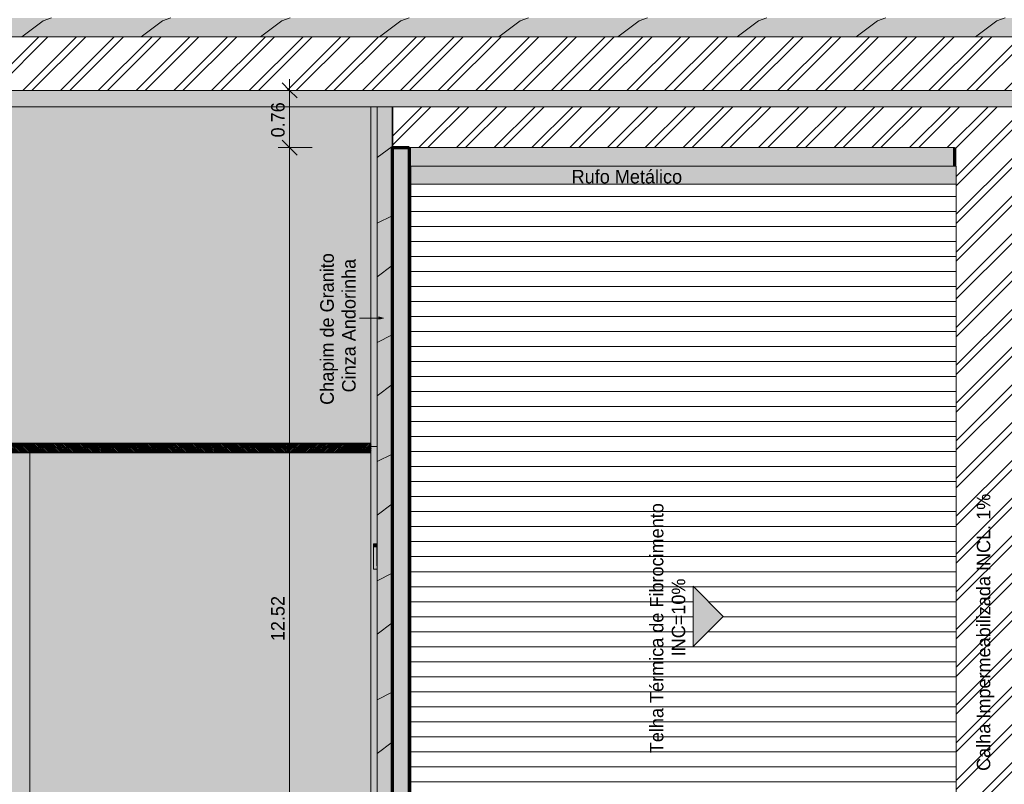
# Model space of a CAD drawing. Header units: millimetres. Extents: x -62808 to 71352, y -27667 to 33271.
# Tile 43 of 71: x -7614 to 5500, y -2233 to 7954. Entities that reach past the tile are written whole.
import ezdxf

# ---------------------------------------------------------------- set-up
doc = ezdxf.new("R2010")
doc.units = ezdxf.units.MM
for name, color, linetype, lineweight in [('A-ANNO-DIMS', 211, 'Continuous', 9), ('A-ANNO-DIMS-100', 211, 'Continuous', 9), ('A-AREA', 32, 'Continuous', 9), ('A-DETL', 90, 'Continuous', 9), ('A-DETL-GENF', 92, 'Continuous', 50), ('A-DETL-THIN', 151, 'Continuous', 9), ('A-FLOR', 192, 'Continuous', 18), ('A-FLOR-PATT', 8, 'Continuous', 18), ('A-ROOF', 132, 'Continuous', 9), ('A-ROOF-OTLN', 132, 'Continuous', 9), ('A-ROOF-PATT', 132, 'Continuous', 9), ('A-WALL', 113, 'Continuous', 18), ('G-ANNO-TEXT', 231, 'Continuous', 9), ('P-SANR-FIXT', 6, 'Continuous', 9), ('S-COLS', 52, 'Continuous', 9)]:
    doc.layers.add(name, color=color, linetype=linetype, lineweight=lineweight)
doc.styles.add('Century Gothic', font='GOTHIC.TTF', dxfattribs={"height": 180})
doc.dimstyles.new('1_8mm_Century_Gothic', dxfattribs={"dimscale": 304.8, "dimtxt": 187.950289, "dimasz": 0.656168, "dimexe": 0.492126, "dimexo": 0.0625, "dimgap": 0.049213, "dimtad": 1, "dimlfac": 0.001, "dimrnd": 0.01, "dimzin": 0, "dimdsep": 46, "dimtxsty": 'Century Gothic', "dimblk1": 'OBLIQUE', "dimblk2": 'OBLIQUE', "dimsah": 1, "dimcen": 0.09, "dimdle": 0.492126, "dimazin": 0, "dimtfac": 1, "dimtdec": 4, "dimtix": 1, "dimtmove": 0, "dimatfit": 3, "dimfxl": 0.984252, "dimfxlon": 1, "dimtvp": 1, "dimtolj": 1, "dimtzin": 0, "dimarcsym": 2})
pattern_1 = [(0, (0, 0), (812.8, 203.2), [33.528, -576.072, 33.528, -576.072, -3251.2]), (0, (0, 0), (812.8, 203.2), [-1219.2, 33.528, -1185.672, 33.528, -576.072, -1422.4]), (0, (0, 0), (812.8, 203.2), [-3048, 33.528, -372.872, 33.528, -982.472]), (120, (304.8, 101.6), (-582.37636, 602.30545), [33.528, -576.072, 33.528, -576.072, -3251.2]), (120, (304.8, 101.6), (-582.37636, 602.30545), [-1219.2, 33.528, -1185.672, 33.528, -576.072, -1422.4]), (120, (304.8, 101.6), (-582.37636, 602.30545), [-3048, 33.528, -372.872, 33.528, -982.472]), (240, (406.4, 508), (-230.42364, -805.50545), [33.528, -576.072, 33.528, -576.072, -3251.2]), (240, (406.4, 508), (-230.42364, -805.50545), [-1219.2, 33.528, -1185.672, 33.528, -576.072, -1422.4]), (240, (406.4, 508), (-230.42364, -805.50545), [-3048, 33.528, -372.872, 33.528, -982.472])]
pattern_2 = [(216.87, (635, 1587.5), (4762.4943, 3175.0085), [793.75, -7143.75]), (206.565, (1587.5, 1111.25), (-1587.5015, -1587.499), [1774.88, -1774.88]), (198.435, (1587.5, 317.5), (-3174.9975, -1587.503), [1004.024, -4016.092])]
pattern_3 = [(45, (0, 0), (-251.4472, 251.4472), []), (45, (0, 381), (-251.4472, 251.4472), [])]

# ---------------------------------------------------------------- blocks, each defined once
blk = doc.blocks.new('PLUV_Grelha de Piso 13x50 - Normal-V22-PLANTA DE IMPERMEABILIZAÇÃO - COBERTURA')
at = {"layer": 'P-SANR-FIXT'}
for p, q in [((-250, 64), (250, 64)), ((-250, 55), (-250, 64)), ((-238, 55), (-250, 55)), ((-250, 45), (-150, -55)), ((-250, 36), (-250, 45)), ((-159, -55), (-250, 36)), ((-250, 13), (-182, -55)), ((-250, 4), (-250, 13)), ((-191, -55), (-250, 4)), ((-128, -55), (-238, 55)), ((-206, 55), (-229, 55)), ((-229, 55), (-119, -55)), ((-96, -55), (-206, 55)), ((-174, 55), (-197, 55)), ((-197, 55), (-87, -55)), ((-64, -55), (-174, 55)), ((-143, 55), (-165, 55)), ((-165, 55), (-55, -55)), ((-33, -55), (-143, 55)), ((-111, 55), (-134, 55)), ((-134, 55), (-24, -55)), ((-1, -55), (-111, 55)), ((-79, 55), (-102, 55)), ((-102, 55), (8, -55)), ((31, -55), (-79, 55)), ((-48, 55), (-70, 55)), ((-70, 55), (40, -55)), ((62, -55), (-48, 55)), ((-16, 55), (-39, 55)), ((-39, 55), (71, -55)), ((94, -55), (-16, 55)), ((16, 55), (-7, 55)), ((-7, 55), (103, -55)), ((126, -55), (16, 55)), ((47, 55), (25, 55)), ((25, 55), (135, -55)), ((157, -55), (47, 55)), ((79, 55), (56, 55)), ((56, 55), (166, -55)), ((189, -55), (79, 55)), ((111, 55), (88, 55)), ((88, 55), (198, -55)), ((221, -55), (111, 55)), ((120, 55), (230, -55)), ((142, 55), (120, 55)), ((250, -53), (142, 55)), ((151, 55), (250, -44)), ((174, 55), (151, 55)), ((250, -21), (174, 55)), ((183, 55), (250, -12)), ((206, 55), (183, 55)), ((250, 11), (206, 55)), ((215, 55), (250, 20)), ((237, 55), (215, 55)), ((250, 42), (237, 55)), ((250, 64), (250, 42)), ((250, 20), (250, 11)), ((-250, -19), (-214, -55)), ((-250, -28), (-250, -19)), ((-223, -55), (-250, -28)), ((-250, -50), (-245, -55)), ((-250, -64), (-250, -50)), ((250, -64), (-250, -64)), ((-245, -55), (-223, -55)), ((-214, -55), (-191, -55)), ((-182, -55), (-159, -55)), ((-150, -55), (-128, -55)), ((-119, -55), (-96, -55)), ((-87, -55), (-64, -55)), ((-55, -55), (-33, -55)), ((-24, -55), (-1, -55)), ((8, -55), (31, -55)), ((40, -55), (62, -55)), ((71, -55), (94, -55)), ((103, -55), (126, -55)), ((135, -55), (157, -55)), ((166, -55), (189, -55)), ((198, -55), (221, -55)), ((230, -55), (250, -55)), ((250, -12), (250, -21)), ((250, -44), (250, -53)), ((250, -55), (250, -64))]:
    blk.add_line(p, q, dxfattribs=at)
blk = doc.blocks.new('PLUV_Grelha de Piso 13x50 - Normal-V23-PLANTA DE IMPERMEABILIZAÇÃO - COBERTURA')
at = {"layer": 'P-SANR-FIXT'}
for p, q in [((-111, 64), (250, 64)), ((-96, 55), (-111, 55)), ((-87, 55), (-111, 31)), ((-111, 9), (-64, 55)), ((-55, 55), (-111, -1)), ((-111, -23), (-33, 55)), ((-24, 55), (-111, -32)), ((-111, -55), (-1, 55)), ((-110, 41), (-96, 55)), ((8, 55), (-102, -55)), ((-64, 55), (-87, 55)), ((-79, -55), (31, 55)), ((40, 55), (-70, -55)), ((-33, 55), (-55, 55)), ((-48, -55), (62, 55)), ((71, 55), (-39, -55)), ((-1, 55), (-24, 55)), ((-16, -55), (94, 55)), ((103, 55), (-7, -55)), ((31, 55), (8, 55)), ((16, -55), (126, 55)), ((135, 55), (25, -55)), ((62, 55), (40, 55)), ((47, -55), (157, 55)), ((166, 55), (56, -55)), ((94, 55), (71, 55)), ((79, -55), (189, 55)), ((198, 55), (88, -55)), ((126, 55), (103, 55)), ((111, -55), (221, 55)), ((230, 55), (120, -55)), ((157, 55), (135, 55)), ((142, -55), (250, 53)), ((250, 44), (151, -55)), ((189, 55), (166, 55)), ((174, -55), (250, 21)), ((250, 12), (183, -55)), ((221, 55), (198, 55)), ((250, 55), (230, 55)), ((250, 64), (250, 55)), ((250, 53), (250, 44)), ((250, 21), (250, 12)), ((250, -64), (-111, -64)), ((-102, -55), (-79, -55)), ((-70, -55), (-48, -55)), ((-39, -55), (-16, -55)), ((-7, -55), (16, -55)), ((25, -55), (47, -55)), ((56, -55), (79, -55)), ((88, -55), (111, -55)), ((120, -55), (142, -55)), ((151, -55), (174, -55)), ((183, -55), (206, -55)), ((206, -55), (250, -11)), ((250, -20), (215, -55)), ((215, -55), (237, -55)), ((237, -55), (250, -42)), ((250, -11), (250, -20)), ((250, -42), (250, -64))]:
    blk.add_line(p, q, dxfattribs=at)
blk = doc.blocks.new('PLUV_Grelha de Piso 13x50 - Normal-25643531-PLANTA DE IMPERMEABILIZAÇÃO - COBERTURA')
at = {"layer": 'P-SANR-FIXT'}
for p, q in [((-250, 64), (250, 64)), ((-250, 50), (-250, 64)), ((-245, 55), (-250, 50)), ((-250, 28), (-223, 55)), ((-214, 55), (-250, 19)), ((-250, -4), (-191, 55)), ((-182, 55), (-250, -13)), ((-250, -36), (-159, 55)), ((-150, 55), (-250, -45)), ((-250, 19), (-250, 28)), ((-223, 55), (-245, 55)), ((-238, -55), (-128, 55)), ((-119, 55), (-229, -55)), ((-191, 55), (-214, 55)), ((-206, -55), (-96, 55)), ((-87, 55), (-197, -55)), ((-159, 55), (-182, 55)), ((-174, -55), (-64, 55)), ((-55, 55), (-165, -55)), ((-128, 55), (-150, 55)), ((-143, -55), (-33, 55)), ((-24, 55), (-134, -55)), ((-96, 55), (-119, 55)), ((-111, -55), (-1, 55)), ((8, 55), (-102, -55)), ((-64, 55), (-87, 55)), ((-79, -55), (31, 55)), ((40, 55), (-70, -55)), ((-33, 55), (-55, 55)), ((-48, -55), (62, 55)), ((71, 55), (-39, -55)), ((-1, 55), (-24, 55)), ((-16, -55), (94, 55)), ((103, 55), (-7, -55)), ((31, 55), (8, 55)), ((16, -55), (126, 55)), ((135, 55), (25, -55)), ((62, 55), (40, 55)), ((47, -55), (157, 55)), ((166, 55), (56, -55)), ((94, 55), (71, 55)), ((79, -55), (189, 55)), ((198, 55), (88, -55)), ((126, 55), (103, 55)), ((111, -55), (221, 55)), ((230, 55), (120, -55)), ((157, 55), (135, 55)), ((142, -55), (250, 53)), ((250, 44), (151, -55)), ((189, 55), (166, 55)), ((174, -55), (250, 21)), ((250, 12), (183, -55)), ((221, 55), (198, 55)), ((250, 55), (230, 55)), ((250, 64), (250, 55)), ((250, 53), (250, 44)), ((250, 21), (250, 12)), ((-250, -13), (-250, -4)), ((-250, -45), (-250, -36)), ((-250, -55), (-238, -55)), ((-250, -64), (-250, -55)), ((250, -64), (-250, -64)), ((-229, -55), (-206, -55)), ((-197, -55), (-174, -55)), ((-165, -55), (-143, -55)), ((-134, -55), (-111, -55)), ((-102, -55), (-79, -55)), ((-70, -55), (-48, -55)), ((-39, -55), (-16, -55)), ((-7, -55), (16, -55)), ((25, -55), (47, -55)), ((56, -55), (79, -55)), ((88, -55), (111, -55)), ((120, -55), (142, -55)), ((151, -55), (174, -55)), ((183, -55), (206, -55)), ((206, -55), (250, -11)), ((250, -20), (215, -55)), ((215, -55), (237, -55)), ((237, -55), (250, -42)), ((250, -11), (250, -20)), ((250, -42), (250, -64))]:
    blk.add_line(p, q, dxfattribs=at)
blk = doc.blocks.new('BE-PMSa-MOD-ESG-ESCOLA-EX-000-R_rvt-1-PLANTA DE IMPERMEABILIZAÇÃO - COBERTURA')
at = {"layer": 'P-SANR-FIXT', "color": 253, "lineweight": 9, "xscale": 0.9999999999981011, "yscale": 0.9999999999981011}
for p in [(-7822, 2248), (-7322, 2248), (-6822, 2248), (-6322, 2248), (-5822, 2248), (-5317, 2248), (-4817, 2248), (-4317, 2248)]:
    blk.add_blockref('PLUV_Grelha de Piso 13x50 - Normal-V22-PLANTA DE IMPERMEABILIZAÇÃO - COBERTURA', p, dxfattribs=at)
at = {"layer": 'P-SANR-FIXT', "color": 253, "lineweight": 9, "xscale": 0.9999999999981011, "yscale": 0.9999999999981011, "rotation": 180}
for name, p in [('PLUV_Grelha de Piso 13x50 - Normal-25643531-PLANTA DE IMPERMEABILIZAÇÃO - COBERTURA', (-3816, 2248)), ('PLUV_Grelha de Piso 13x50 - Normal-25643531-PLANTA DE IMPERMEABILIZAÇÃO - COBERTURA', (-3316, 2248)), ('PLUV_Grelha de Piso 13x50 - Normal-V23-PLANTA DE IMPERMEABILIZAÇÃO - COBERTURA', (-3046, 2248))]:
    blk.add_blockref(name, p, dxfattribs=at)
blk = doc.blocks.new('CHAPIM3 - CHAPIM-5004745-PLANTA DE IMPERMEABILIZAÇÃO - COBERTURA')
at = {"layer": 'A-ROOF-PATT', "lineweight": 5}
h = blk.add_hatch(dxfattribs=at)
h.set_pattern_fill('FP_20', color=31, style=0, pattern_type=2)
h.set_pattern_definition(pattern_1)
h.paths.add_polyline_path([(23264, -23386), (23557, -23386), (23557, -16745), (23013, -16745), (23013, 764), (24332, 764), (24332, 672), (28083, 672), (28083, 10567), (23690, 10567), (23690, 10367), (27883, 10367), (27883, 872), (22813, 872), (22813, -16945), (23357, -16945), (23357, -23186), (4078, -23186), (4078, -6526), (-2652, -6526), (-2652, 6793), (-2852, 6793), (-2852, -6726), (3878, -6726), (3878, -23386), (23016, -23386)])
h = blk.add_hatch(dxfattribs=at)
h.set_pattern_fill('FP_18', color=31, style=0, pattern_type=2)
h.set_pattern_definition(pattern_2)
h.paths.add_polyline_path([(23264, -23386), (23557, -23386), (23557, -16745), (23013, -16745), (23013, 764), (24332, 764), (24332, 672), (28083, 672), (28083, 10567), (23690, 10567), (23690, 10367), (27883, 10367), (27883, 872), (22813, 872), (22813, -16945), (23357, -16945), (23357, -23186), (4078, -23186), (4078, -6526), (-2652, -6526), (-2652, 6793), (-2852, 6793), (-2852, -6726), (3878, -6726), (3878, -23386), (23016, -23386)])
at = {"layer": 'A-ROOF-OTLN', "color": 130, "lineweight": 5}
for p, q in [((-2852, 6793), (-2852, -6726)), ((-2652, 6250), (-2652, 6793))]:
    blk.add_line(p, q, dxfattribs=at)
blk = doc.blocks.new('CHAPIM4 - CHAPIM-5294427-PLANTA DE IMPERMEABILIZAÇÃO - COBERTURA')
at = {"layer": 'A-ROOF-PATT', "lineweight": 5}
h = blk.add_hatch(dxfattribs=at)
h.set_pattern_fill('FP_5', color=31, style=0, pattern_type=2)
h.set_pattern_definition(pattern_1)
h.paths.add_polyline_path([(21221, 7727), (23530, 7727), (23530, 29832), (-58155, 29832), (-58155, 7727), (20710, 7727)])
h.paths.add_polyline_path([(-39065, 7977), (-57905, 7977), (-57905, 29582), (23280, 29582), (23280, 7977), (-38554, 7977)])
h = blk.add_hatch(dxfattribs=at)
h.set_pattern_fill('FP_18', color=31, style=0, pattern_type=2)
h.set_pattern_definition(pattern_2)
h.paths.add_polyline_path([(21221, 7727), (23530, 7727), (23530, 29832), (-58155, 29832), (-58155, 7727), (20710, 7727)])
h.paths.add_polyline_path([(-39065, 7977), (-57905, 7977), (-57905, 29582), (23280, 29582), (23280, 7977), (-38554, 7977)])
blk = doc.blocks.new('FX-PNC-PILAR-TP5 - FX-PNC-PILAR-TP01-5758847-PLANTA DE IMPERMEABILIZAÇÃO - COBERTURA')
at = {"layer": 'S-COLS', "lineweight": 5}
h = blk.add_hatch(dxfattribs=at)
h.set_pattern_fill('FP_36', color=256, style=0, pattern_type=2)
h.set_pattern_definition([(0, (188951.967, -16427), (203.2, 50.8), [16.764, -135.636, 16.764, -135.636, -812.8]), (0, (188951.967, -16427), (203.2, 50.8), [-304.8, 16.764, -288.036, 16.764, -135.636, -355.6]), (0, (188951.967, -16427), (203.2, 50.8), [-762, 16.764, -84.836, 16.764, -237.236]), (120, (189028.167, -16401.6), (-145.5941, 150.5764), [16.764, -135.636, 16.764, -135.636, -812.8]), (120, (189028.167, -16401.6), (-145.5941, 150.5764), [-304.8, 16.764, -288.036, 16.764, -135.636, -355.6]), (120, (189028.167, -16401.6), (-145.5941, 150.5764), [-762, 16.764, -84.836, 16.764, -237.236]), (240, (189053.567, -16300), (-57.6059, -201.3764), [16.764, -135.636, 16.764, -135.636, -812.8]), (240, (189053.567, -16300), (-57.6059, -201.3764), [-304.8, 16.764, -288.036, 16.764, -135.636, -355.6]), (240, (189053.567, -16300), (-57.6059, -201.3764), [-762, 16.764, -84.836, 16.764, -237.236])])
h.paths.add_polyline_path([(186094, -15747), (186100, -15747), (186100, -15503), (186094, -15503), (186094, -15608)])
blk = doc.blocks.new('BE-PMSa-MOD-ARQ-ESCOLA-EX-000-R_0056_rvt-1-PLANTA DE IMPERMEABILIZAÇÃO - COBERTURA')
at = {"layer": 'A-FLOR-PATT', "lineweight": 5}
h = blk.add_hatch(dxfattribs=at)
h.set_pattern_fill('FP_11', color=31, style=0, pattern_type=2)
h.set_pattern_definition([(0, (0, 0), (406.4, 101.6), [33.528, -271.272, 33.528, -271.272, -1625.6]), (0, (0, 0), (406.4, 101.6), [-609.6, 33.528, -576.072, 33.528, -271.272, -711.2]), (0, (0, 0), (406.4, 101.6), [-1524, 33.528, -169.672, 33.528, -474.472]), (120, (152.4, 50.8), (-291.18818, 301.15272), [33.528, -271.272, 33.528, -271.272, -1625.6]), (120, (152.4, 50.8), (-291.18818, 301.15272), [-609.6, 33.528, -576.072, 33.528, -271.272, -711.2]), (120, (152.4, 50.8), (-291.18818, 301.15272), [-1524, 33.528, -169.672, 33.528, -474.472]), (240, (203.2, 254), (-115.21182, -402.75272), [33.528, -271.272, 33.528, -271.272, -1625.6]), (240, (203.2, 254), (-115.21182, -402.75272), [-609.6, 33.528, -576.072, 33.528, -271.272, -711.2]), (240, (203.2, 254), (-115.21182, -402.75272), [-1524, 33.528, -169.672, 33.528, -474.472])])
h.paths.add_polyline_path([(12025, 6793), (23280, 6793), (23280, 7727), (23272, 7727), (23272, 7011), (-58107, 7011), (-58107, 6793), (9981, 6793)])
h.paths.add_polyline_path([(20071, 29839), (23280, 29839), (23280, 29882), (15688, 29882), (15688, 29839), (19306, 29839), (19306, 29873), (19654, 29873), (19655, 29839), (19943, 29839)])
h.paths.add_polyline_path([(18922, 30668), (23280, 30668), (23280, 30839), (15688, 30839), (15688, 30668), (18666, 30668)])
h = blk.add_hatch(dxfattribs=at)
h.set_pattern_fill('FP_3', color=55, style=0, pattern_type=2)
h.set_pattern_definition([(45, (-18186.55, -4434.14), (0, 212.13203), [450, -150]), (135, (-18080.48, -4328.07), (1e-14, 212.13203), [450, -150])])
h.paths.add_polyline_path([(-7621, -25687), (-7620, -25686), (-7616, -25686), (-7616, -25657), (-7503, -25660), (-7503, -23934), (-7478, -23934), (-7478, -21918), (-7503, -21918), (-7503, -16763), (-7478, -16763), (-7478, 2312), (-2936, 2312), (-2936, 6793), (-27325, 6793), (-27325, 2853), (-26358, 2853), (-26358, 2311), (-9895, 2311), (-9895, -15523), (-9850, -15523), (-9850, -23368), (-9895, -23368), (-9895, -25621), (-9872, -25622), (-9872, -25666), (-7621, -25687)])
h.paths.add_polyline_path([(-7730, -25659), (-7770, -25658), (-7751, -24718), (-7711, -24719), (-7718, -25064)])
h.paths.add_polyline_path([(-9670, -25620), (-9710, -25619), (-9691, -24680), (-9651, -24680), (-9669, -25603)])
h.paths.add_polyline_path([(-9086, -23135), (-9086, -22335), (-8286, -22335), (-8286, -23135), (-8922, -23135)])
h.paths.add_polyline_path([(-8711, -16695), (-8712, -16691), (-8714, -16692), (-8712, -16694)])
h.paths.add_polyline_path([(-8716, -16692), (-8711, -16689), (-8712, -16689), (-8715, -16691)])
h.paths.add_polyline_path([(-8711, -16697), (-8711, -16695), (-8713, -16695), (-8712, -16696)])
h.paths.add_polyline_path([(-8661, -16690), (-8660, -16694), (-8659, -16692), (-8660, -16691)])
h.paths.add_polyline_path([(-8661, -16689), (-8661, -16690), (-8660, -16690)])
h.paths.add_polyline_path([(-8629, -16692), (-8631, -16690), (-8631, -16694), (-8630, -16694), (-8629, -16693)])
h.paths.add_polyline_path([(-8661, -16697), (-8742, -16697), (-8742, -16690), (-8741, -16688), (-8733, -16687), (-8726, -16688), (-8717, -16687), (-8711, -16687), (-8661, -16688), (-8661, -16689), (-8646, -16687), (-8634, -16688), (-8632, -16688), (-8629, -16694), (-8630, -16697), (-8631, -16696), (-8632, -16696), (-8641, -16697), (-8657, -16697), (-8661, -16697), (-8661, -16697)])
h.paths.add_polyline_path([(-8711, -9791), (-8712, -9787), (-8714, -9788), (-8712, -9790)])
h.paths.add_polyline_path([(-8716, -9788), (-8711, -9785), (-8712, -9785), (-8715, -9787)])
h.paths.add_polyline_path([(-8711, -9793), (-8711, -9791), (-8713, -9791), (-8712, -9792)])
h.paths.add_polyline_path([(-8661, -9786), (-8660, -9790), (-8659, -9788), (-8660, -9787)])
h.paths.add_polyline_path([(-8661, -9785), (-8661, -9786), (-8660, -9786)])
h.paths.add_polyline_path([(-8629, -9788), (-8631, -9786), (-8631, -9790), (-8630, -9790), (-8629, -9789)])
h.paths.add_polyline_path([(-8661, -9793), (-8742, -9793), (-8742, -9786), (-8741, -9784), (-8733, -9783), (-8726, -9784), (-8717, -9784), (-8711, -9783), (-8661, -9784), (-8661, -9785), (-8646, -9784), (-8634, -9784), (-8632, -9784), (-8629, -9790), (-8630, -9793), (-8631, -9792), (-8632, -9792), (-8641, -9793), (-8657, -9793), (-8661, -9793), (-8661, -9793)])
h.paths.add_polyline_path([(-58004, 2853), (-33529, 2853), (-33529, 6793), (-57980, 6793), (-57980, 6753), (-57991, 6753), (-57991, 5756), (-57980, 5756), (-57980, 5716), (-57983, 5716), (-57983, 5636), (-58037, 5636), (-58037, 3636), (-57983, 3636), (-57983, 3556), (-57993, 3556), (-57993, 3516), (-58004, 3516), (-58004, 2984)])
h.paths.add_polyline_path([(-42955, 4425), (-43755, 4425), (-43755, 5245), (-42955, 5245), (-42955, 4647)])
h.paths.add_polyline_path([(-8711, 4833), (-8712, 4836), (-8714, 4835), (-8712, 4834)])
h.paths.add_polyline_path([(-8716, 4835), (-8711, 4839), (-8712, 4839), (-8715, 4836)])
h.paths.add_polyline_path([(-8711, 4831), (-8711, 4833), (-8713, 4833), (-8712, 4832)])
h.paths.add_polyline_path([(-8661, 4838), (-8660, 4834), (-8659, 4835), (-8660, 4836)])
h.paths.add_polyline_path([(-8661, 4839), (-8661, 4838), (-8660, 4838)])
h.paths.add_polyline_path([(-8629, 4835), (-8631, 4838), (-8631, 4833), (-8630, 4833), (-8629, 4835)])
h.paths.add_polyline_path([(-8711, 4830), (-8711, 4831), (-8725, 4831), (-8730, 4831), (-8739, 4830), (-8742, 4832), (-8742, 4838), (-8741, 4840), (-8733, 4840), (-8726, 4839), (-8717, 4840), (-8711, 4840), (-8661, 4839), (-8661, 4839), (-8646, 4840), (-8634, 4839), (-8632, 4839), (-8629, 4834), (-8630, 4831), (-8631, 4832), (-8632, 4832), (-8641, 4830), (-8657, 4831), (-8661, 4831), (-8661, 4830)])
h.paths.add_polyline_path([(-13197, 5411), (-13197, 6185), (-12423, 6185), (-12423, 5411), (-12960, 5411)])
h.paths.add_polyline_path([(-24345, 5411), (-24882, 5411), (-24882, 6185), (-24108, 6185), (-24108, 5411)])
h.paths.add_polyline_path([(-40876, 5411), (-41562, 5411), (-41562, 6185), (-40788, 6185), (-40788, 5411)])
h.paths.add_polyline_path([(-45837, 5411), (-46374, 5411), (-46374, 6185), (-45600, 6185), (-45600, 5411), (-45601, 5411)])
h.paths.add_polyline_path([(-12822, 5663), (-12797, 5663), (-12797, 5933), (-12822, 5933), (-12822, 5666)])
h.paths.add_polyline_path([(-12917, 5663), (-12917, 5933), (-12945, 5933), (-12945, 5663)])
h.paths.add_polyline_path([(-12837, 5663), (-12837, 5933), (-12862, 5933), (-12862, 5663)])
h.paths.add_polyline_path([(-12902, 5663), (-12877, 5663), (-12877, 5933), (-12902, 5933), (-12902, 5706)])
h.paths.add_polyline_path([(-12782, 5663), (-12757, 5663), (-12757, 5933), (-12782, 5933), (-12782, 5667)])
h.paths.add_polyline_path([(-12742, 5663), (-12717, 5663), (-12717, 5933), (-12742, 5933), (-12742, 5731)])
h.paths.add_polyline_path([(-12702, 5663), (-12675, 5663), (-12675, 5933), (-12702, 5933), (-12702, 5691)])
h.paths.add_polyline_path([(-41310, 5663), (-41282, 5663), (-41282, 5933), (-41310, 5933), (-41310, 5922)])
h.paths.add_polyline_path([(-24630, 5663), (-24360, 5663), (-24360, 5691), (-24630, 5691)])
h.paths.add_polyline_path([(-41242, 5663), (-41242, 5933), (-41267, 5933), (-41267, 5663)])
h.paths.add_polyline_path([(-41187, 5663), (-41162, 5663), (-41162, 5933), (-41187, 5933), (-41187, 5666)])
h.paths.add_polyline_path([(-41107, 5663), (-41082, 5663), (-41082, 5933), (-41107, 5933), (-41107, 5731)])
h.paths.add_polyline_path([(-41147, 5663), (-41122, 5663), (-41122, 5933), (-41147, 5933), (-41147, 5667)])
h.paths.add_polyline_path([(-41202, 5663), (-41202, 5933), (-41227, 5933), (-41227, 5663)])
h.paths.add_polyline_path([(-46054, 5663), (-46054, 5933), (-46079, 5933), (-46079, 5663)])
h.paths.add_polyline_path([(-45959, 5663), (-45934, 5663), (-45934, 5933), (-45959, 5933), (-45959, 5667)])
h.paths.add_polyline_path([(-45974, 5663), (-45974, 5933), (-45999, 5933), (-45999, 5663)])
h.paths.add_polyline_path([(-46094, 5663), (-46094, 5933), (-46122, 5933), (-46122, 5663)])
h.paths.add_polyline_path([(-46014, 5663), (-46014, 5933), (-46039, 5933), (-46039, 5663)])
h.paths.add_polyline_path([(-41067, 5663), (-41040, 5663), (-41040, 5933), (-41067, 5933), (-41067, 5691)])
h.paths.add_polyline_path([(-45879, 5663), (-45852, 5663), (-45852, 5933), (-45879, 5933), (-45879, 5691)])
h.paths.add_polyline_path([(-45919, 5663), (-45894, 5663), (-45894, 5933), (-45919, 5933), (-45919, 5731)])
h.paths.add_polyline_path([(-24360, 5706), (-24360, 5731), (-24630, 5731), (-24630, 5706), (-24403, 5706)])
h.paths.add_polyline_path([(-24360, 5746), (-24360, 5771), (-24630, 5771), (-24630, 5746), (-24363, 5746)])
h.paths.add_polyline_path([(-24629, 5786), (-24360, 5786), (-24360, 5811), (-24630, 5811), (-24630, 5786)])
h.paths.add_polyline_path([(-24627, 5826), (-24360, 5826), (-24360, 5851), (-24630, 5851), (-24630, 5826)])
h.paths.add_polyline_path([(-24428, 5866), (-24360, 5866), (-24360, 5891), (-24630, 5891), (-24630, 5866), (-24563, 5866)])
h.paths.add_polyline_path([(-24603, 5906), (-24360, 5906), (-24360, 5933), (-24630, 5933), (-24630, 5906)])
h = blk.add_hatch(dxfattribs=at)
h.set_pattern_fill('FP_16', color=53, style=0, pattern_type=2)
h.set_pattern_definition([(50, (0, 0), (182.1847, -15.939), [19.05, -209.55]), (355, (0, 0), (-35.2424, 191.0566), [15.24, -167.64]), (100.451, (15.18, -1.33), (146.9425, 175.1167), [16.19, -178.09]), (46.184, (0, 50.8), (271.079, -42.043), [28.575, -314.325]), (96.636, (22.6, 47.3), (237.4025, 247.427), [24.285, -267.135]), (351.184, (0, 50.8), (237.405, 247.425), [22.86, -251.46]), (21, (25.4, 38.1), (151.615, -102.2655), [19.05, -209.55]), (326, (25.4, 38.1), (61.8024, 184.1877), [15.24, -167.64]), (71.451, (38.03, 29.58), (213.417, 81.9214), [16.19, -178.09]), (37.5, (0, 0), (3.0883, 84.5551), [8.382, -157.226, 8.382, -161.798, -168.275]), (37.5, (0, 0), (3.0883, 84.5551), [-335.788, 8.382, -159.893]), (7.5, (0, 0), (66.8194, 100.1807), [8.382, -88.646, 8.382, -153.416, -64.135]), (7.5, (0, 0), (66.8194, 100.1807), [-258.826, 8.382, -55.753]), (327.5, (-56.64, 0), (135.5905, -5.7289), [8.382, -55.118, 8.382, -189.738, -262.89]), (327.5, (-56.64, 0), (135.5905, -5.7289), [-261.62, 8.382, -254.508]), (317.5, (-82.04, 0), (148.1289, 25.4268), [8.382, -74.168, 8.382, -123.19, -186.69]), (317.5, (-82.04, 0), (148.1289, 25.4268), [-214.122, 8.382, -178.308])])
h.paths.add_polyline_path([(-2895, 2268), (-2852, 2268), (-2852, 6793), (-2936, 6793), (-2936, 2268), (-2895, 2268)])
h = blk.add_hatch(dxfattribs=at)
h.set_pattern_fill('FP_5', color=55, style=0, pattern_type=2)
h.set_pattern_definition(pattern_1)
h.paths.add_polyline_path([(21210, -19792), (21220, -19792), (21220, -19772), (13746, -19772), (13746, -19792), (20199, -19792)])
h.paths.add_polyline_path([(22945, 892), (22945, 925), (22910, 925), (22910, 892)])
h.paths.add_polyline_path([(4823, 6002), (4823, 6186), (4838, 6186), (4838, 6250), (-2426, 6250), (-2426, 6002), (4361, 6002)])
h.paths.add_polyline_path([(23500, 6138), (23551, 6138), (23551, 6166), (22040, 6166), (22040, 6138), (23286, 6138)])
h = blk.add_hatch(dxfattribs=at)
h.set_pattern_fill('FP_6', color=31, style=0, pattern_type=2)
h.set_pattern_definition(pattern_1)
h.paths.add_polyline_path([(-7478, -16763), (3776, -16763), (3776, -16687), (3776, -16686), (3776, -7010), (3776, -7010), (3776, -6960), (-2903, -6960), (-2903, -6691), (-2936, -6691), (-2936, 2312), (-7478, 2312), (-7478, -16029)])
h.paths.add_polyline_path([(2599, -9846), (2602, -9844), (2598, -9843), (2598, -9844), (2599, -9845)])
h.paths.add_polyline_path([(2602, -9813), (2598, -9815), (2599, -9816), (2601, -9815)])
h.paths.add_polyline_path([(2597, -9763), (2601, -9762), (2599, -9761), (2598, -9762)])
h.paths.add_polyline_path([(2599, -9759), (2603, -9763), (2603, -9763), (2601, -9760)])
h.paths.add_polyline_path([(2595, -9763), (2597, -9763), (2597, -9761), (2596, -9763)])
h.paths.add_polyline_path([(2599, -9846), (2595, -9844), (2596, -9843), (2596, -9842), (2594, -9833), (2595, -9818), (2595, -9813), (2594, -9813), (2595, -9733), (2602, -9733), (2604, -9734), (2604, -9741), (2604, -9748), (2604, -9758), (2604, -9763), (2604, -9813), (2603, -9813), (2604, -9829), (2603, -9841), (2604, -9843), (2601, -9845)])
at = {"layer": 'A-ROOF-OTLN', "lineweight": 5}
h = blk.add_hatch(color=254, dxfattribs=at)
h.paths.add_polyline_path([(4843, -23178), (4843, -6760), (4823, -6760), (4823, -23178)])
h.paths.add_polyline_path([(4823, 6002), (4843, 6002), (4843, 6186), (4823, 6186), (4823, 6179)])
h = blk.add_hatch(color=254, dxfattribs=at)
h.paths.add_polyline_path([(-2511, -6760), (-2405, -6760), (-2405, -6726), (-2511, -6726)])
h.paths.add_polyline_path([(-2426, -6272), (-2405, -6272), (-2405, 6002), (-2426, 6002), (-2426, -6074)])
blk.add_hatch(color=254, dxfattribs=at).paths.add_polyline_path([(4858, 5762), (4858, 6002), (-2405, 6002), (-2405, 5762), (4361, 5762)])
at = {"layer": 'A-ROOF-PATT', "lineweight": 5}
h = blk.add_hatch(dxfattribs=at)
h.set_pattern_fill('FP_13', color=31, style=0, pattern_type=2)
h.set_pattern_definition([(180, (78.3, 0), (-2e-14, -200), [])])
h.paths.add_polyline_path([(4858, -6520), (4858, 5762), (-2405, 5762), (-2405, -6272), (4838, -6272), (4838, -6520)])
h.paths.add_polyline_path([(1355, -395), (1355, 405), (1755, 5)])
at = {"layer": 'A-WALL', "lineweight": 5}
h = blk.add_hatch(color=254, dxfattribs=at)
h.paths.add_polyline_path([(-2845, -6877), (-2645, -6877), (-2645, -6726), (-2845, -6726), (-2845, -6867)])
h.paths.add_polyline_path([(-2652, 6250), (-2645, 6250), (-2645, 6793), (-2652, 6793)])
for points in [[(-2858, 2088), (-2852, 2088), (-2852, 2268), (-2936, 2268), (-2936, 2088), (-2895, 2088)], [(-2903, -6691), (-2903, -6626), (-2852, -6626), (-2852, 635), (-2903, 635), (-2903, 969), (-2852, 969), (-2852, 2088), (-2936, 2088), (-2936, -6691)], [(-2858, 924), (-2852, 924), (-2852, 969), (-2903, 969), (-2903, 924), (-2871, 924)], [(-2903, 635), (-2858, 635), (-2858, 924), (-2903, 924), (-2903, 680)], [(-2852, 635), (-2852, 680), (-2858, 680), (-2857, 635)]]:
    blk.add_hatch(color=254, dxfattribs=at).paths.add_polyline_path(points)
at = {"layer": 'A-AREA', "color": 130, "lineweight": 5}
for p, q in [((-2936, 2268), (-2936, 6793)), ((-7478, -16763), (-7478, 2253)), ((-7478, 2253), (-2936, 2253))]:
    blk.add_line(p, q, dxfattribs=at)
at = {"layer": 'A-FLOR', "color": 90, "lineweight": 5}
for p, q in [((-58107, 6793), (23280, 6793)), ((-2936, 2268), (-2936, 6793)), ((-7478, -16763), (-7478, 2312)), ((-7478, 2312), (-2936, 2312)), ((-2936, 2312), (-7478, 2312)), ((-7478, 2312), (-7478, -16763))]:
    blk.add_line(p, q, dxfattribs=at)
at = {"layer": 'A-ROOF', "color": 130, "lineweight": 5}
blk.add_line((4858, -6520), (4858, 5762), dxfattribs=at)
at = {"layer": 'A-ROOF-OTLN', "color": 130, "lineweight": 5}
for p, q in [((4823, 6186), (4843, 6186)), ((4823, 6002), (4823, 6186)), ((4843, 6002), (4843, 6186)), ((-2426, 6002), (-2405, 6002)), ((-2406, 5762), (-2406, 6002)), ((4858, 6002), (-2405, 6002)), ((-2405, -6272), (-2405, 6002)), ((4858, 6002), (4858, 5762)), ((-2405, 5762), (4858, 5762))]:
    blk.add_line(p, q, dxfattribs=at)
at = {"layer": 'A-WALL', "color": 90, "lineweight": 5}
for p, q in [((-2645, 6793), (-2645, 6250)), ((-2936, 2268), (-2852, 2268)), ((-2936, 2268), (-2936, 2088)), ((-2936, -6691), (-2936, 2088)), ((-2903, 969), (-2852, 969)), ((-2903, 969), (-2903, 924)), ((-2903, 635), (-2903, 924)), ((-2852, 924), (-2858, 924)), ((-2858, 924), (-2858, 680)), ((-2858, 680), (-2852, 680)), ((-2903, 635), (-2858, 635)), ((-2852, 635), (-2858, 635))]:
    blk.add_line(p, q, dxfattribs=at)
at = {"layer": 'A-ROOF', "color": 90, "lineweight": 5}
for name in ['CHAPIM4 - CHAPIM-5294427-PLANTA DE IMPERMEABILIZAÇÃO - COBERTURA', 'CHAPIM3 - CHAPIM-5004745-PLANTA DE IMPERMEABILIZAÇÃO - COBERTURA']:
    blk.add_blockref(name, (0, 0), dxfattribs=at)
at = {"layer": 'S-COLS', "color": 90, "lineweight": 5}
blk.add_blockref('FX-PNC-PILAR-TP5 - FX-PNC-PILAR-TP01-5758847-PLANTA DE IMPERMEABILIZAÇÃO - COBERTURA', (-188952, 16427), dxfattribs=at)
blk = doc.blocks.new('DIMBLOCK77-PLANTA DE IMPERMEABILIZAÇÃO - COBERTURA')
at = {"layer": 'A-ANNO-DIMS-100', "transparency": 16777216}
for p, q in [((-4020, 6250), (-4120, 6350)), ((-3720, 6250), (-4170, 6250)), ((-4020, -6272), (-4020, 6250)), ((-4020, 6250), (-3920, 6150)), ((-4020, 6250), (-3720, 6250)), ((-3720, -6272), (-4170, -6272)), ((-4020, -6272), (-4120, -6172)), ((-4020, -6272), (-3920, -6372)), ((-4020, -6272), (-3720, -6272))]:
    blk.add_line(p, q, dxfattribs=at)
at = {"layer": 'A-ANNO-DIMS-100', "color": 0, "transparency": 16777216, "insert": (-4266, -326), "char_height": 180, "width": 755.38, "attachment_point": 1, "rotation": 90, "line_spacing_factor": 0.984502, "style": 'Century Gothic'}
blk.add_mtext('12.52', dxfattribs=at)
blk = doc.blocks.new('_Oblique')
at = {"color": 0, "linetype": 'ByBlock', "lineweight": -2}
blk.add_line((-0.5, -0.5), (0.5, 0.5), dxfattribs=at)
blk = doc.blocks.new('DIMBLOCK78-PLANTA DE IMPERMEABILIZAÇÃO - COBERTURA')
at = {"layer": 'A-ANNO-DIMS-100', "transparency": 16777216}
for p, q in [((-4020, 7011), (-4120, 7111)), ((-4020, 6250), (-4020, 7161)), ((-4320, 7011), (-3870, 7011)), ((-4020, 7011), (-4320, 7011)), ((-4020, 7011), (-3920, 6911)), ((-4020, 6250), (-4120, 6350)), ((-3720, 6250), (-4170, 6250)), ((-4020, 6250), (-3920, 6150)), ((-4020, 6250), (-3720, 6250))]:
    blk.add_line(p, q, dxfattribs=at)
at = {"layer": 'A-ANNO-DIMS-100', "color": 0, "transparency": 16777216, "insert": (-4266, 6385), "char_height": 180, "width": 587.12, "attachment_point": 1, "rotation": 90, "line_spacing_factor": 0.984502, "style": 'Century Gothic'}
blk.add_mtext('0.76', dxfattribs=at)

msp = doc.modelspace()

# ---------------------------------------------------------------- hatches: boundary and pattern name
at = {"layer": 'A-DETL-GENF'}
msp.add_hatch(color=7, dxfattribs=at).paths.add_polyline_path([(1355.473, -395.035), (1755.473, 4.965), (1355.473, 404.965)])
at = {"layer": 'A-FLOR'}
h = msp.add_hatch(dxfattribs=at)
h.set_pattern_fill('FP_1', color=214, style=0, pattern_type=2)
h.set_pattern_definition(pattern_3)
h.paths.add_polyline_path([(-16585.75, 7010.573), (23272.365, 7010.573), (23272.365, 7726.882), (-58107.05, 7726.882), (-58107.05, 7010.573), (-17607.546, 7010.573)])
h = msp.add_hatch(dxfattribs=at)
h.set_pattern_fill('FP_1', color=5, style=0, pattern_type=2)
h.set_pattern_definition(pattern_3)
h.paths.add_polyline_path([(23264.329, -23178.118), (23344.45, -23178.118), (23344.45, -19791.945), (22025.153, -19791.945), (22025.153, -19771.945), (22020.153, -19771.945), (22020.153, 6185.573), (22040.153, 6185.573), (22040.153, 6165.573), (23551.042, 6165.573), (23551.042, 6792.882), (-2644.55, 6792.882), (-2644.55, 6249.571), (4838.45, 6249.571), (4838.45, 6185.573), (4843.45, 6185.573), (4843.45, 6001.571), (4858.45, 6001.571), (4858.45, -6760.118), (4843.45, -6760.118), (4843.45, -23178.118), (5630.092, -23178.118), (5630.092, 6165.573), (5633.45, 6165.732), (5633.45, 6185.573), (21230.153, 6185.573), (21230.153, -19771.945), (21220.178, -19771.945), (21220.178, -19791.945), (13546.549, -19791.945), (13546.549, -23178.118), (17909.839, -23177.125), (17901.546, -23164.714), (17898.646, -23157.53), (17897.41, -23145.14), (17900.066, -23132.14), (17905.556, -23121.739), (17913.018, -23113.717), (17922.251, -23107.863), (17930.618, -23104.808), (17940.324, -23103.53), (17955.094, -23106.495), (17965.226, -23111.873), (17973.501, -23119.666), (17979.102, -23128.568), (17982.157, -23136.935), (17983.237, -23148.142), (17980.581, -23161.142), (17975.091, -23171.543), (17970.808, -23178.118), (23061.45, -23178.118)])
h.paths.add_polyline_path([(5238.438, -22655.127), (5222.913, -22645.527), (5220.285, -22639.796), (5221.412, -22637.29), (5218.413, -22633.751), (5218.675, -22630.137), (5221.211, -22627.725), (5220.214, -22624.065), (5225.661, -22617.188), (5231.367, -22614.562), (5233.879, -22615.697), (5238.948, -22610.624), (5241.026, -22612.919), (5245.509, -22614.021), (5253.1, -22618.311), (5256.601, -22625.654), (5255.592, -22628.257), (5258.538, -22631.458), (5258.218, -22635.313), (5255.66, -22637.725), (5256.665, -22641.385), (5251.24, -22648.254), (5245.509, -22650.878), (5243.003, -22649.751), (5237.987, -22654.886)])
h.paths.add_polyline_path([(5238.438, -22642.725), (5243.438, -22641.385), (5247.098, -22637.725), (5248.438, -22632.725), (5247.098, -22627.725), (5243.438, -22624.065), (5238.438, -22622.725), (5233.438, -22624.065), (5229.778, -22627.725), (5228.44, -22632.739), (5229.778, -22637.725), (5233.438, -22641.385), (5235.938, -22642.396)])
h.paths.add_polyline_path([(5237.917, -19906.651), (5237.187, -19905.753), (5233.438, -19901.712), (5229.497, -19902.532), (5222.901, -19897.262), (5220.275, -19891.556), (5221.41, -19889.044), (5218.338, -19885.752), (5218.658, -19881.897), (5221.216, -19879.485), (5220.211, -19875.825), (5225.661, -19868.944), (5239.115, -19862.57), (5243.438, -19867.263), (5247.098, -19866.258), (5253.967, -19871.683), (5256.591, -19877.414), (5255.464, -19879.92), (5258.265, -19881.958), (5258.201, -19887.073), (5255.665, -19889.485), (5256.662, -19893.145), (5251.24, -19900.01), (5237.987, -19906.646)])
h.paths.add_polyline_path([(5238.438, -19894.485), (5243.438, -19893.145), (5247.098, -19889.485), (5248.436, -19884.471), (5247.098, -19879.485), (5243.438, -19875.825), (5238.438, -19874.485), (5233.438, -19875.825), (5229.778, -19879.485), (5228.438, -19884.485), (5229.778, -19889.485), (5233.438, -19893.145), (5235.938, -19894.156)])
h.paths.add_polyline_path([(5238.438, -5518.232), (5222.913, -5508.631), (5220.285, -5502.901), (5221.412, -5500.395), (5218.611, -5498.357), (5218.675, -5493.242), (5221.211, -5490.83), (5220.214, -5487.17), (5225.661, -5480.293), (5231.59, -5477.768), (5233.879, -5478.802), (5238.948, -5473.729), (5241.026, -5476.024), (5245.509, -5477.125), (5253.1, -5481.415), (5256.601, -5488.759), (5255.592, -5491.361), (5258.538, -5494.563), (5258.218, -5498.418), (5255.66, -5500.83), (5256.665, -5504.49), (5251.24, -5511.359), (5245.509, -5513.983), (5243.003, -5512.856), (5237.987, -5517.991)])
h.paths.add_polyline_path([(5238.438, -5505.83), (5243.438, -5504.49), (5247.098, -5500.83), (5248.438, -5495.83), (5247.098, -5490.83), (5243.438, -5487.17), (5238.438, -5485.83), (5233.438, -5487.17), (5229.778, -5490.83), (5228.44, -5495.843), (5229.778, -5500.83), (5233.438, -5504.49), (5235.938, -5505.501)])
h.paths.add_polyline_path([(21625.137, 4901.893), (21609.612, 4911.494), (21606.984, 4917.224), (21608.111, 4919.73), (21605.31, 4921.768), (21605.375, 4926.883), (21607.911, 4929.295), (21606.913, 4932.956), (21612.36, 4939.832), (21618.066, 4942.458), (21620.653, 4941.427), (21625.648, 4946.396), (21627.726, 4944.101), (21632.209, 4943), (21639.799, 4938.71), (21643.301, 4931.366), (21642.291, 4928.764), (21645.238, 4925.562), (21644.918, 4921.707), (21642.359, 4919.295), (21643.364, 4915.635), (21637.939, 4908.766), (21632.209, 4906.142), (21629.611, 4907.141), (21624.687, 4902.134)])
h.paths.add_polyline_path([(21625.137, 4914.295), (21630.137, 4915.635), (21633.798, 4919.295), (21635.137, 4924.295), (21633.798, 4929.295), (21630.137, 4932.956), (21625.137, 4934.295), (21620.137, 4932.956), (21616.477, 4929.295), (21615.139, 4924.282), (21616.477, 4919.295), (21620.137, 4915.635), (21622.637, 4914.624)])
h.paths.add_polyline_path([(21625.141, 5636.893), (21609.616, 5646.494), (21607.087, 5652.444), (21608.115, 5654.73), (21605.314, 5656.768), (21605.378, 5661.883), (21607.914, 5664.295), (21606.917, 5667.956), (21612.364, 5674.832), (21618.293, 5677.357), (21620.581, 5676.323), (21625.651, 5681.396), (21627.729, 5679.101), (21632.212, 5678), (21639.803, 5673.71), (21643.304, 5666.366), (21642.295, 5663.764), (21645.241, 5660.562), (21644.921, 5656.707), (21642.363, 5654.295), (21643.368, 5650.635), (21637.943, 5643.766), (21632.212, 5641.142), (21629.614, 5642.141), (21624.69, 5637.134)])
h.paths.add_polyline_path([(21625.141, 5649.295), (21630.141, 5650.635), (21633.801, 5654.295), (21635.141, 5659.295), (21633.801, 5664.295), (21630.141, 5667.956), (21625.141, 5669.295), (21620.141, 5667.956), (21616.481, 5664.295), (21615.143, 5659.282), (21616.481, 5654.295), (21620.141, 5650.635), (21622.641, 5649.624)])
at = {"layer": 'A-FLOR', "lineweight": 5}
msp.add_hatch(color=9, dxfattribs=at).paths.add_polyline_path([(4077.75, -6525.618), (4838.45, -6525.618), (4838.45, -6272.118), (-2425.951, -6272.118), (-2425.951, 6249.571), (-2652.05, 6249.571), (-2652.05, -6525.618), (3877.75, -6525.618)])
at = {"layer": 'G-ANNO-TEXT'}
msp.add_hatch(color=250, dxfattribs=at).paths.add_polyline_path([(-2769.989, 3978.49), (-2829.989, 3994.567), (-2829.989, 3962.413)])

# ---------------------------------------------------------------- linework, layer by layer
at = {"layer": 'A-DETL', "lineweight": 70}
for p, q in [((-2652.05, 6249.571), (-2652.05, -6525.618)), ((-2652.05, 6249.571), (-2426.268, 6249.571)), ((-2426.268, 6249.571), (-2426.268, 6009.571)), ((4838.45, 6249.571), (4838.45, 6009.571)), ((-2426.268, 6009.571), (-2426.268, -6272.118))]:
    msp.add_line(p, q, dxfattribs=at)
at = {"layer": 'A-DETL'}
for p, q in [((1755.473, 4.965), (1355.473, 404.965)), ((1355.473, 404.965), (1355.473, -395.035)), ((1355.473, -395.035), (1755.473, 4.965))]:
    msp.add_line(p, q, dxfattribs=at)
at = {"layer": 'A-DETL-THIN'}
for p, q in [((-7477.55, -16763.118), (-7477.55, 2311.882)), ((-7477.55, 2311.882), (-2935.55, 2311.882))]:
    msp.add_line(p, q, dxfattribs=at)
at = {"layer": 'A-FLOR'}
for p, q in [((23272.365, 7726.882), (-58107.05, 7726.882)), ((-58107.05, 7010.573), (23272.365, 7010.573)), ((-2652.05, 6249.571), (4838.45, 6249.571)), ((-2652.05, 6249.571), (-2652.05, -6525.618)), ((-2425.951, -6272.118), (-2425.951, 6249.571)), ((4838.45, 6249.571), (4838.45, 6185.573))]:
    msp.add_line(p, q, dxfattribs=at)
at = {"layer": 'G-ANNO-TEXT', "color": 250}
for p, q in [((-2769.989, 3978.49), (-3087.219, 3978.49)), ((-2769.989, 3978.49), (-2829.989, 3994.567)), ((-2829.989, 3994.567), (-2829.989, 3962.413)), ((-2829.989, 3962.413), (-2769.989, 3978.49))]:
    msp.add_line(p, q, dxfattribs=at)

# ---------------------------------------------------------------- block references
at = {"lineweight": 5}
for name in ['BE-PMSa-MOD-ARQ-ESCOLA-EX-000-R_0056_rvt-1-PLANTA DE IMPERMEABILIZAÇÃO - COBERTURA', 'BE-PMSa-MOD-ESG-ESCOLA-EX-000-R_rvt-1-PLANTA DE IMPERMEABILIZAÇÃO - COBERTURA']:
    msp.add_blockref(name, (0, 0), dxfattribs=at)

# ---------------------------------------------------------------- texts
at = {"layer": 'G-ANNO-TEXT', "color": 7, "insert": (-263.088, 5952.875), "char_height": 180, "width": 1988.185, "attachment_point": 1, "style": 'Century Gothic'}
msp.add_mtext('Rufo Metálico', dxfattribs=at)
at = {"layer": 'G-ANNO-TEXT', "color": 7, "char_height": 180, "attachment_point": 1, "rotation": 90, "style": 'Century Gothic'}
for s, insert, width in [('Chapim de Granito ', (-3611.094, 2822.841), 2805.90625), ('Cinza Andorinha', (-3320.052, 2988.206), 2397.04563), ('Telha Térmica de Fibrocimento ', (779.053, -1818.045), 4481.43312), ('Calha Impermeabilizada INCL. 1%', (5133.475, -2053.823), 4906.3275), ('INC=10%', (1070.095, -528.201), 1282.7)]:
    msp.add_mtext(s, dxfattribs=dict(at, insert=insert, width=width))

# ---------------------------------------------------------------- dimensions: what is measured, and where the dimension line sits
at = {"layer": 'A-ANNO-DIMS'}
for base, p1, p2, override, picture, middle in [((-4019.956, 7010.573), (-3719.956, 6249.571), (-4319.956, 7010.573), {"dimpost": '<>', "dimfxl": 969.084378}, 'DIMBLOCK78-PLANTA DE IMPERMEABILIZAÇÃO - COBERTURA', (-4129.484, 6630.072)), ((-4019.956, 6249.571), (-3719.956, -6272.118), (-3719.956, 6249.571), {"dimpost": '<>', "dimfxl": 12521.688629}, 'DIMBLOCK77-PLANTA DE IMPERMEABILIZAÇÃO - COBERTURA', (-4129.484, -11.273))]:
    dim = msp.add_linear_dim(base=base, p1=p1, p2=p2, angle=90, dimstyle='1_8mm_Century_Gothic', override=override, dxfattribs=at)
    dim.commit()
    dim.dimension.update_dxf_attribs({"geometry": picture, "text_midpoint": middle})

doc.saveas('drawing.dxf')
